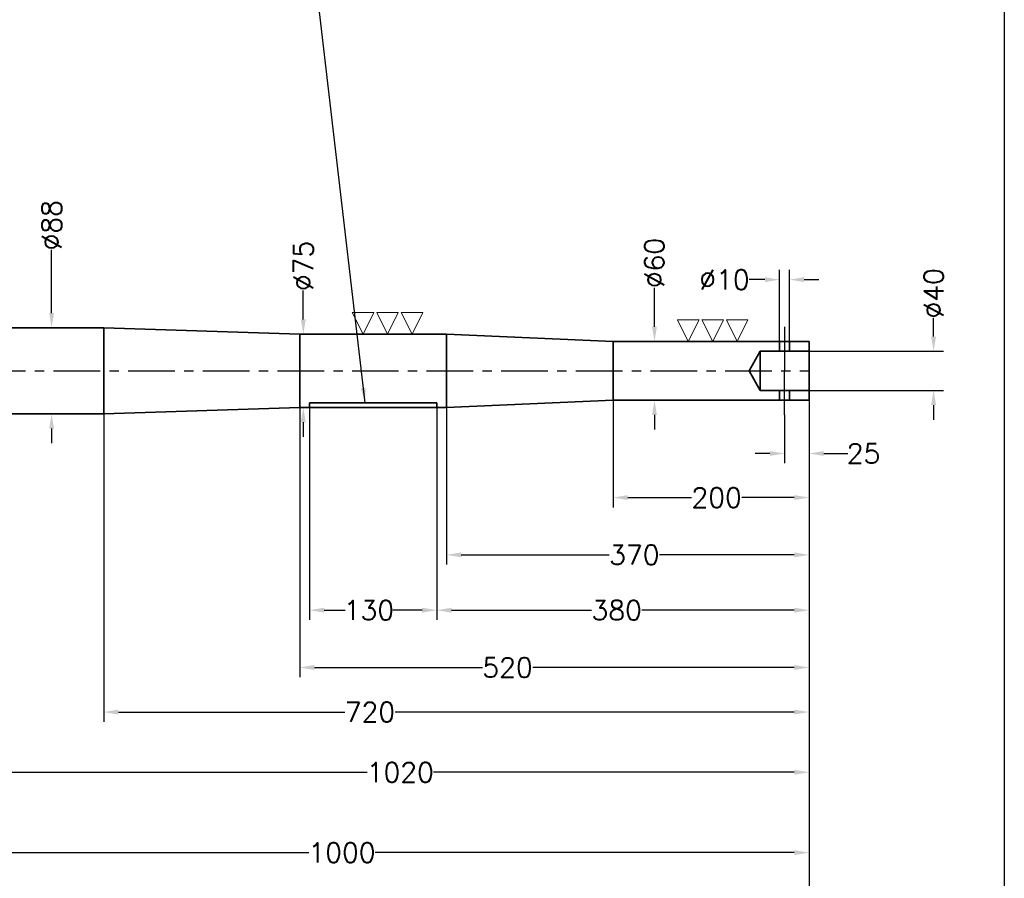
# Model space of a CAD drawing. Extents: x -2853 to 327, y -788 to 1362.
# Tile 4 of 5: x -728 to 277, y -325 to 552. Entities that reach past the tile are written whole.
import ezdxf

# ---------------------------------------------------------------- set-up
doc = ezdxf.new("R2010")
doc.units = 0
doc.header["$LTSCALE"] = 1.5
doc.header["$PDMODE"] = 2
doc.header["$PDSIZE"] = 5
doc.linetypes.add('CENTER', pattern=[50.8, 31.75, -6.35, 6.35, -6.35])
doc.layers.get('0').update_dxf_attribs({"linetype": 'CONTINUOUS'})
doc.layers.get('DEFPOINTS').update_dxf_attribs({"linetype": 'CONTINUOUS'})
doc.layers.add('CENTER', color=9, linetype='CENTER')
doc.layers.add('RAMME', color=7, linetype='CONTINUOUS')
doc.layers.add('DIMS', color=7, linetype='CONTINUOUS', lineweight=15)
doc.layers.add('STOCK', color=5, linetype='CONTINUOUS', lineweight=35)
doc.styles.add('ROMANS', font='romans')
doc.dimstyles.new('Text 20', dxfattribs={"dimtxt": 20, "dimasz": 15, "dimexe": 10, "dimexo": 0, "dimgap": 0, "dimtad": 0, "dimdsep": 46, "dimtxsty": 'ROMANS', "dimcen": 10, "dimazin": 2, "dimtfac": 0.65, "dimtofl": 0, "dimtmove": 0, "dimatfit": 0, "dimfxl": 1, "dimtolj": 1, "dimarcsym": 0})

# ---------------------------------------------------------------- blocks, each defined once
blk = doc.blocks.new('40mm emergency hole')
for p, q in [((-30, 30), (-30, 20)), ((-20, 30), (-20, 20)), ((-50, 20), (-61, 0)), ((0, 20), (-50, 20)), ((-50, 20), (-50, 0)), ((-50, -20), (-61, 0)), ((-50, -20), (-50, 0)), ((0, -20), (-50, -20)), ((-30, -30), (-30, -20)), ((-20, -30), (-20, -20))]:
    blk.add_line(p, q)
at = {"layer": 'CENTER'}
for p in [(-25, 45), (-25, -45)]:
    blk.add_line(p, (-25, 0), dxfattribs=at)
blk = doc.blocks.new('*D8')
at = {"layer": 'DEFPOINTS', "color": 0, "transparency": 16777216}
for p in [(77.8, 173.4), (-2012.2, 165.4), (77.8, -365)]:
    blk.add_point(p, dxfattribs=at)
at = {"layer": 'DIMS', "color": 0, "lineweight": -2, "transparency": 16777216}
for p, q in [((77.8, 173.4), (77.8, -375)), ((-2012.2, 165.4), (-2012.2, -375)), ((-1997.2, -365), (-878.2, -365)), ((62.8, -365), (-807.8, -365))]:
    blk.add_line(p, q, dxfattribs=at)
at = {"layer": 'DIMS', "color": 0, "transparency": 16777216}
for points in [[(-1997.2, -362.5), (-1997.2, -367.5), (-2012.2, -365)], [(62.8, -362.5), (62.8, -367.5), (77.8, -365)]]:
    blk.add_solid(points, dxfattribs=at)
at = {"layer": 'DIMS', "color": 0, "transparency": 16777216, "insert": (-843, -365), "char_height": 20, "attachment_point": 5, "style": 'ROMANS'}
blk.add_mtext('\\A1;2090', dxfattribs=at)
blk = doc.blocks.new('*D21')
at = {"layer": 'DEFPOINTS', "color": 0, "transparency": 16777216}
for p in [(77.8, 163.4), (-942.2, 149.4), (77.8, -216.5)]:
    blk.add_point(p, dxfattribs=at)
at = {"layer": 'DIMS', "color": 0, "lineweight": -2, "transparency": 16777216}
for p, q in [((77.8, 163.4), (77.8, -226.5)), ((-942.2, 149.4), (-942.2, -226.5)), ((-927.2, -216.5), (-373.3, -216.5)), ((62.8, -216.5), (-305.7, -216.5))]:
    blk.add_line(p, q, dxfattribs=at)
at = {"layer": 'DIMS', "color": 0, "transparency": 16777216}
for points in [[(-927.2, -214), (-927.2, -219), (-942.2, -216.5)], [(62.8, -214), (62.8, -219), (77.8, -216.5)]]:
    blk.add_solid(points, dxfattribs=at)
at = {"layer": 'DIMS', "color": 0, "transparency": 16777216, "insert": (-339.5, -216.5), "char_height": 20, "attachment_point": 5, "style": 'ROMANS'}
blk.add_mtext('\\A1;1020', dxfattribs=at)
blk = doc.blocks.new('*D22')
at = {"layer": 'DEFPOINTS', "color": 0, "transparency": 16777216}
for p in [(-122.2, 163.4), (77.8, 163.4), (-122.2, 64)]:
    blk.add_point(p, dxfattribs=at)
at = {"layer": 'DIMS', "color": 0, "lineweight": -2, "transparency": 16777216}
for p, q in [((-122.2, 163.4), (-122.2, 54)), ((77.8, 163.4), (77.8, 54)), ((-107.2, 64), (-42.2, 64)), ((62.8, 64), (9.2, 64))]:
    blk.add_line(p, q, dxfattribs=at)
at = {"layer": 'DIMS', "color": 0, "transparency": 16777216}
for points in [[(-107.2, 66.5), (-107.2, 61.5), (-122.2, 64)], [(62.8, 66.5), (62.8, 61.5), (77.8, 64)]]:
    blk.add_solid(points, dxfattribs=at)
at = {"layer": 'DIMS', "color": 0, "transparency": 16777216, "insert": (-16.5, 64), "char_height": 20, "attachment_point": 5, "style": 'ROMANS'}
blk.add_mtext('\\A1;200', dxfattribs=at)
blk = doc.blocks.new('*D23')
at = {"layer": 'DEFPOINTS', "color": 0, "transparency": 16777216}
for p in [(77.8, 163.4), (-292.2, 155.9), (-292.2, 5.5)]:
    blk.add_point(p, dxfattribs=at)
at = {"layer": 'DIMS', "color": 0, "lineweight": -2, "transparency": 16777216}
for p, q in [((77.8, 163.4), (77.8, -4.5)), ((-292.2, 155.9), (-292.2, -4.5)), ((-277.2, 5.5), (-126.2, 5.5)), ((62.8, 5.5), (-74.8, 5.5))]:
    blk.add_line(p, q, dxfattribs=at)
at = {"layer": 'DIMS', "color": 0, "transparency": 16777216}
for points in [[(-277.2, 8), (-277.2, 3), (-292.2, 5.5)], [(62.8, 8), (62.8, 3), (77.8, 5.5)]]:
    blk.add_solid(points, dxfattribs=at)
at = {"layer": 'DIMS', "color": 0, "transparency": 16777216, "insert": (-100.5, 5.5), "char_height": 20, "attachment_point": 5, "style": 'ROMANS'}
blk.add_mtext('\\A1;370', dxfattribs=at)
blk = doc.blocks.new('*D24')
at = {"layer": 'DEFPOINTS', "color": 0, "transparency": 16777216}
for p in [(-442.2, 163.4), (77.8, 163.4), (-442.2, -109.5)]:
    blk.add_point(p, dxfattribs=at)
at = {"layer": 'DIMS', "color": 0, "lineweight": -2, "transparency": 16777216}
for p, q in [((-442.2, 163.4), (-442.2, -119.5)), ((77.8, 163.4), (77.8, -119.5)), ((-427.2, -109.5), (-255.7, -109.5)), ((62.8, -109.5), (-204.3, -109.5))]:
    blk.add_line(p, q, dxfattribs=at)
at = {"layer": 'DIMS', "color": 0, "transparency": 16777216}
for points in [[(-427.2, -107), (-427.2, -112), (-442.2, -109.5)], [(62.8, -107), (62.8, -112), (77.8, -109.5)]]:
    blk.add_solid(points, dxfattribs=at)
at = {"layer": 'DIMS', "color": 0, "transparency": 16777216, "insert": (-230, -109.5), "char_height": 20, "attachment_point": 5, "style": 'ROMANS'}
blk.add_mtext('\\A1;520', dxfattribs=at)
blk = doc.blocks.new('*D25')
at = {"layer": 'DEFPOINTS', "color": 0, "transparency": 16777216}
for p in [(77.8, 163.4), (-642.2, 149.4), (-642.2, -155)]:
    blk.add_point(p, dxfattribs=at)
at = {"layer": 'DIMS', "color": 0, "lineweight": -2, "transparency": 16777216}
for p, q in [((77.8, 163.4), (77.8, -165)), ((-642.2, 149.4), (-642.2, -165)), ((-627.2, -155), (-396.2, -155)), ((62.8, -155), (-344.8, -155))]:
    blk.add_line(p, q, dxfattribs=at)
at = {"layer": 'DIMS', "color": 0, "transparency": 16777216}
for points in [[(-627.2, -152.5), (-627.2, -157.5), (-642.2, -155)], [(62.8, -152.5), (62.8, -157.5), (77.8, -155)]]:
    blk.add_solid(points, dxfattribs=at)
at = {"layer": 'DIMS', "color": 0, "transparency": 16777216, "insert": (-370.5, -155), "char_height": 20, "attachment_point": 5, "style": 'ROMANS'}
blk.add_mtext('\\A1;720', dxfattribs=at)
blk = doc.blocks.new('*D26')
at = {"layer": 'DEFPOINTS', "color": 0, "transparency": 16777216}
for p in [(-432.2, 155.9), (-302.2, 155.9), (-302.2, -51)]:
    blk.add_point(p, dxfattribs=at)
at = {"layer": 'DIMS', "color": 0, "lineweight": -2, "transparency": 16777216}
for p, q in [((-432.2, 155.9), (-432.2, -61)), ((-302.2, 155.9), (-302.2, -61)), ((-417.2, -51), (-395.8, -51)), ((-317.2, -51), (-347.2, -51))]:
    blk.add_line(p, q, dxfattribs=at)
at = {"layer": 'DIMS', "color": 0, "transparency": 16777216}
for points in [[(-417.2, -48.5), (-417.2, -53.5), (-432.2, -51)], [(-317.2, -48.5), (-317.2, -53.5), (-302.2, -51)]]:
    blk.add_solid(points, dxfattribs=at)
at = {"layer": 'DIMS', "color": 0, "transparency": 16777216, "insert": (-371.5, -51), "char_height": 20, "attachment_point": 5, "style": 'ROMANS'}
blk.add_mtext('\\A1;130', dxfattribs=at)
blk = doc.blocks.new('*D27')
at = {"layer": 'DEFPOINTS', "color": 0, "transparency": 16777216}
for p in [(77.8, 163.4), (-302.2, 155.9), (-302.2, -51)]:
    blk.add_point(p, dxfattribs=at)
at = {"layer": 'DIMS', "color": 0, "lineweight": -2, "transparency": 16777216}
for p, q in [((77.8, 163.4), (77.8, -61)), ((-302.2, 155.9), (-302.2, -61)), ((-287.2, -51), (-144.2, -51)), ((62.8, -51), (-92.8, -51))]:
    blk.add_line(p, q, dxfattribs=at)
at = {"layer": 'DIMS', "color": 0, "transparency": 16777216}
for points in [[(-287.2, -48.5), (-287.2, -53.5), (-302.2, -51)], [(62.8, -48.5), (62.8, -53.5), (77.8, -51)]]:
    blk.add_solid(points, dxfattribs=at)
at = {"layer": 'DIMS', "color": 0, "transparency": 16777216, "insert": (-118.5, -51), "char_height": 20, "attachment_point": 5, "style": 'ROMANS'}
blk.add_mtext('\\A1;380', dxfattribs=at)
blk = doc.blocks.new('*D28')
at = {"layer": 'DEFPOINTS', "color": 0, "transparency": 16777216}
for p in [(77.8, 163.4), (52.8, 148.4), (52.8, 109)]:
    blk.add_point(p, dxfattribs=at)
at = {"layer": 'DIMS', "color": 0, "lineweight": -2, "transparency": 16777216}
for p, q in [((77.8, 163.4), (77.8, 99)), ((52.8, 148.4), (52.8, 99)), ((37.8, 109), (22.8, 109)), ((92.8, 109), (117.3, 109))]:
    blk.add_line(p, q, dxfattribs=at)
at = {"layer": 'DIMS', "color": 0, "transparency": 16777216}
for points in [[(37.8, 111.5), (37.8, 106.5), (52.8, 109)], [(92.8, 111.5), (92.8, 106.5), (77.8, 109)]]:
    blk.add_solid(points, dxfattribs=at)
at = {"layer": 'DIMS', "color": 0, "transparency": 16777216, "insert": (133.5, 109), "char_height": 20, "attachment_point": 5, "style": 'ROMANS'}
blk.add_mtext('\\A1;25', dxfattribs=at)
blk = doc.blocks.new('*D29')
at = {"layer": 'DEFPOINTS', "color": 0, "transparency": 16777216}
for p in [(47.8, 286.5), (47.8, 223.4), (57.8, 223.4)]:
    blk.add_point(p, dxfattribs=at)
at = {"layer": 'DIMS', "color": 0, "lineweight": -2, "transparency": 16777216}
for p, q in [((47.8, 223.4), (47.8, 296.5)), ((57.8, 223.4), (57.8, 296.5)), ((32.8, 286.5), (16.7, 286.5)), ((72.8, 286.5), (87.8, 286.5))]:
    blk.add_line(p, q, dxfattribs=at)
at = {"layer": 'DIMS', "color": 0, "transparency": 16777216}
for points in [[(32.8, 289), (32.8, 284), (47.8, 286.5)], [(72.8, 289), (72.8, 284), (57.8, 286.5)]]:
    blk.add_solid(points, dxfattribs=at)
at = {"layer": 'DIMS', "color": 0, "transparency": 16777216, "insert": (-8.5, 286.5), "char_height": 20, "attachment_point": 5, "style": 'ROMANS'}
blk.add_mtext('\\A1;%%C10', dxfattribs=at)
blk = doc.blocks.new('*D30')
at = {"layer": 'DEFPOINTS', "color": 0, "transparency": 16777216}
for p in [(77.8, 213.4), (77.8, 173.4), (205, 173.4)]:
    blk.add_point(p, dxfattribs=at)
at = {"layer": 'DIMS', "color": 0, "lineweight": -2, "transparency": 16777216}
for p, q in [((205, 228.4), (205, 247.3)), ((77.8, 213.4), (215, 213.4)), ((77.8, 173.4), (215, 173.4)), ((205, 158.4), (205, 143.4))]:
    blk.add_line(p, q, dxfattribs=at)
at = {"layer": 'DIMS', "color": 0, "transparency": 16777216}
for points in [[(202.5, 228.4), (207.5, 228.4), (205, 213.4)], [(202.5, 158.4), (207.5, 158.4), (205, 173.4)]]:
    blk.add_solid(points, dxfattribs=at)
at = {"layer": 'DIMS', "color": 0, "transparency": 16777216, "insert": (205, 272.5), "char_height": 20, "attachment_point": 5, "rotation": 90, "style": 'ROMANS'}
blk.add_mtext('\\A1;%%C40', dxfattribs=at)
blk = doc.blocks.new('*D31')
at = {"layer": 'DEFPOINTS', "color": 0, "transparency": 16777216}
for p in [(-122.2, 223.4), (-122.2, 163.4), (-80, 163.4)]:
    blk.add_point(p, dxfattribs=at)
at = {"layer": 'DIMS', "color": 0, "lineweight": -2, "transparency": 16777216}
for p, q in [((-80, 238.4), (-80, 278.3)), ((-122.2, 223.4), (-70, 223.4)), ((-122.2, 163.4), (-70, 163.4)), ((-80, 148.4), (-80, 133.4))]:
    blk.add_line(p, q, dxfattribs=at)
at = {"layer": 'DIMS', "color": 0, "transparency": 16777216}
for points in [[(-82.5, 238.4), (-77.5, 238.4), (-80, 223.4)], [(-82.5, 148.4), (-77.5, 148.4), (-80, 163.4)]]:
    blk.add_solid(points, dxfattribs=at)
at = {"layer": 'DIMS', "color": 0, "transparency": 16777216, "insert": (-80, 303.5), "char_height": 20, "attachment_point": 5, "rotation": 90, "style": 'ROMANS'}
blk.add_mtext('\\A1;%%C60', dxfattribs=at)
blk = doc.blocks.new('*D32')
at = {"layer": 'DEFPOINTS', "color": 0, "transparency": 16777216}
for p in [(-442.2, 230.9), (-442.2, 155.9), (-438.5, 155.9)]:
    blk.add_point(p, dxfattribs=at)
at = {"layer": 'DIMS', "color": 0, "lineweight": -2, "transparency": 16777216}
for p, q in [((-438.5, 245.9), (-438.5, 275.3)), ((-442.2, 230.9), (-428.5, 230.9)), ((-442.2, 155.9), (-428.5, 155.9)), ((-438.5, 140.9), (-438.5, 125.9))]:
    blk.add_line(p, q, dxfattribs=at)
at = {"layer": 'DIMS', "color": 0, "transparency": 16777216}
for points in [[(-441, 245.9), (-436, 245.9), (-438.5, 230.9)], [(-441, 140.9), (-436, 140.9), (-438.5, 155.9)]]:
    blk.add_solid(points, dxfattribs=at)
at = {"layer": 'DIMS', "color": 0, "transparency": 16777216, "insert": (-438.5, 300.5), "char_height": 20, "attachment_point": 5, "rotation": 90, "style": 'ROMANS'}
blk.add_mtext('\\A1;%%C75', dxfattribs=at)
blk = doc.blocks.new('*D33')
at = {"layer": 'DEFPOINTS', "color": 0, "transparency": 16777216}
for p in [(-642.2, 237.4), (-695.5, 149.4), (-642.2, 149.4)]:
    blk.add_point(p, dxfattribs=at)
at = {"layer": 'DIMS', "color": 0, "lineweight": -2, "transparency": 16777216}
for p, q in [((-695.5, 252.4), (-695.5, 316.8)), ((-642.2, 237.4), (-705.5, 237.4)), ((-642.2, 149.4), (-705.5, 149.4)), ((-695.5, 134.4), (-695.5, 119.4))]:
    blk.add_line(p, q, dxfattribs=at)
at = {"layer": 'DIMS', "color": 0, "transparency": 16777216}
for points in [[(-698, 252.4), (-693, 252.4), (-695.5, 237.4)], [(-698, 134.4), (-693, 134.4), (-695.5, 149.4)]]:
    blk.add_solid(points, dxfattribs=at)
at = {"layer": 'DIMS', "color": 0, "transparency": 16777216, "insert": (-695.5, 342), "char_height": 20, "attachment_point": 5, "rotation": 90, "style": 'ROMANS'}
blk.add_mtext('\\A1;%%C88', dxfattribs=at)
blk = doc.blocks.new('SLETDREJ')
at = {"layer": 'DIMS'}
for p, q in [((-14, 22), (-36, 22)), ((-36, 22), (-25, 0)), ((-14, 22), (-25, 0)), ((-11, 22), (0, 0)), ((11, 22), (-11, 22)), ((11, 22), (0, 0)), ((14, 22), (25, 0)), ((36, 22), (14, 22)), ((36, 22), (25, 0))]:
    blk.add_line(p, q, dxfattribs=at)
blk = doc.blocks.new('*D34')
at = {"layer": 'DEFPOINTS', "color": 0, "transparency": 16777216}
for p in [(-922.2, 193.4), (77.8, 163.4), (77.8, -298.5)]:
    blk.add_point(p, dxfattribs=at)
at = {"layer": 'DIMS', "color": 0, "lineweight": -2, "transparency": 16777216}
for p, q in [((-922.2, 193.4), (-922.2, -308.5)), ((77.8, 163.4), (77.8, -308.5)), ((-907.2, -298.5), (-432.8, -298.5)), ((62.8, -298.5), (-365.2, -298.5))]:
    blk.add_line(p, q, dxfattribs=at)
at = {"layer": 'DIMS', "color": 0, "transparency": 16777216}
for points in [[(-907.2, -296), (-907.2, -301), (-922.2, -298.5)], [(62.8, -296), (62.8, -301), (77.8, -298.5)]]:
    blk.add_solid(points, dxfattribs=at)
at = {"layer": 'DIMS', "color": 0, "transparency": 16777216, "insert": (-399, -298.5), "char_height": 20, "attachment_point": 5, "style": 'ROMANS'}
blk.add_mtext('\\A1;1000', dxfattribs=at)

msp = doc.modelspace()

# ---------------------------------------------------------------- linework, layer by layer
at = {"layer": 'CENTER'}
msp.add_line((-922.183, 193.371), (77.817, 193.371), dxfattribs=at)
at = {"layer": 'RAMME'}
msp.add_line((277.192, 1312), (277.192, -738), dxfattribs=at)
at = {"layer": 'STOCK'}
for p, q in [((-942.183, 237.371), (-642.183, 237.371)), ((-642.183, 237.371), (-642.183, 193.371)), ((-442.183, 230.871), (-642.183, 237.371)), ((-442.183, 230.871), (-442.183, 193.371)), ((-442.183, 230.871), (-292.183, 230.871)), ((-292.183, 230.871), (-292.183, 193.371)), ((-292.183, 230.871), (-122.183, 223.371)), ((77.817, 223.371), (-122.183, 223.371)), ((-122.183, 223.371), (-122.183, 193.371)), ((77.817, 193.371), (77.817, 223.371)), ((-642.183, 149.371), (-642.183, 193.371)), ((-442.183, 155.871), (-442.183, 193.371)), ((-292.183, 155.871), (-292.183, 193.371)), ((-122.183, 163.371), (-122.183, 193.371)), ((77.817, 193.371), (77.817, 163.371)), ((-302.183, 160.871), (-432.183, 160.871)), ((-432.183, 160.871), (-432.183, 155.871)), ((-302.183, 155.871), (-302.183, 160.871)), ((-292.183, 155.871), (-122.183, 163.371)), ((77.817, 163.371), (-122.183, 163.371)), ((-442.183, 155.871), (-642.183, 149.371)), ((-442.183, 155.871), (-292.183, 155.871)), ((-942.183, 149.371), (-642.183, 149.371))]:
    msp.add_line(p, q, dxfattribs=at)

# ---------------------------------------------------------------- block references
at = {"layer": 'DIMS'}
for p in [(-352.5, 230.871), (-20.5, 223.371)]:
    msp.add_blockref('SLETDREJ', p, dxfattribs=at)
at = {"layer": 'STOCK'}
msp.add_blockref('40mm emergency hole', (77.817, 193.371), dxfattribs=at)

# ---------------------------------------------------------------- dimensions: what is measured, and where the dimension line sits
at = {"layer": 'DIMS'}
for base, p1, p2, picture, middle in [((-695.5, 149.371), (-642.183, 237.371), (-642.183, 149.371), '*D33', (-695.5, 342)), ((-80, 163.371), (-122.183, 223.371), (-122.183, 163.371), '*D31', (-80, 303.5)), ((-438.5, 155.871), (-442.183, 230.871), (-442.183, 155.871), '*D32', (-438.5, 300.5)), ((205, 173.371), (77.817, 213.371), (77.817, 173.371), '*D30', (205, 272.5))]:
    dim = msp.add_linear_dim(base=base, p1=p1, p2=p2, angle=90, text='%%C<>', dimstyle='Text 20', dxfattribs=at)
    dim.commit()
    dim.dimension.update_dxf_attribs({"geometry": picture, "text_midpoint": middle, "dimtype": 160})
dim = msp.add_linear_dim(base=(47.817, 286.5), p1=(57.817, 223.371), p2=(47.817, 223.371), text='%%C<>', dimstyle='Text 20', dxfattribs=at)
dim.commit()
dim.dimension.update_dxf_attribs({"geometry": '*D29', "text_midpoint": (-8.5, 286.5), "dimtype": 160})
for base, p1, p2, picture, middle in [((77.817, -298.5), (-922.183, 193.371), (77.817, 163.371), '*D34', (-399, -298.5)), ((77.817, -365), (-2012.183, 165.371), (77.817, 173.371), '*D8', (-843, -365)), ((77.817, -216.5), (-942.183, 149.371), (77.817, 163.371), '*D21', (-339.5, -216.5)), ((-642.183, -155), (77.817, 163.371), (-642.183, 149.371), '*D25', (-370.5, -155)), ((-442.183, -109.5), (77.817, 163.371), (-442.183, 163.371), '*D24', (-230, -109.5)), ((-302.183, -51), (77.817, 163.371), (-302.183, 155.871), '*D27', (-118.5, -51)), ((-292.183, 5.5), (77.817, 163.371), (-292.183, 155.871), '*D23', (-100.5, 5.5)), ((-122.183, 64), (77.817, 163.371), (-122.183, 163.371), '*D22', (-16.5, 64)), ((52.817, 109), (77.817, 163.371), (52.817, 148.371), '*D28', (133.5, 109)), ((-302.183, -51), (-432.183, 155.871), (-302.183, 155.871), '*D26', (-371.5, -51))]:
    dim = msp.add_linear_dim(base=base, p1=p1, p2=p2, dimstyle='Text 20', dxfattribs=at)
    dim.commit()
    dim.dimension.update_dxf_attribs({"geometry": picture, "text_midpoint": middle, "dimtype": 160})

# ---------------------------------------------------------------- leaders
at = {"layer": 'DIMS', "annotation_type": 0, "has_hookline": 1, "hookline_direction": 1, "text_width": 564.762}
msp.add_leader([(-375.5, 160.871), (-442, 733.5), (-475, 733.5)], dimstyle='Text 20', override={"dimgap": 0, "dimtad": 0}, dxfattribs=at)

doc.saveas('drawing.dxf')
